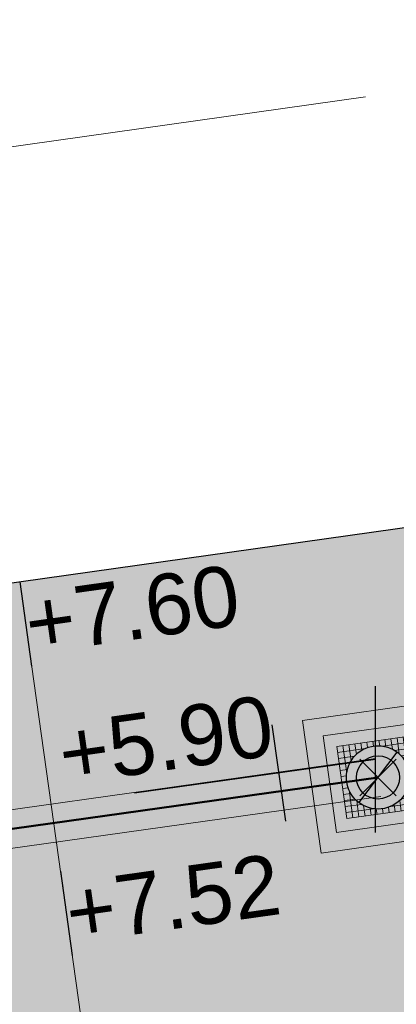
# Model space of a CAD drawing. Extents: x 98477 to 100410, y 398052 to 398969.
# Tile 245 of 256: x 98874.15 to 98877.25, y 398301.1 to 398309.19. Entities that reach past the tile are written whole.
import ezdxf
from ezdxf.enums import TextEntityAlignment as Align

# ---------------------------------------------------------------- set-up
doc = ezdxf.new("R2010")
doc.units = 0
doc.linetypes.add('RI-RWA', pattern=[8.25, 4.5, -0.75, 0.75, -0.75, 0.75, -0.75])
for name, color, linetype, lineweight in [('N-GW-hoogtelijn laagte NAP +7.50', 90, 'AL-HOOGTELIJN +7.50', 18), ('N-KO-kantverharding', 2, 'Continuous', 25), ('N-RI-RWA b.o.b.', 162, 'Continuous', 25), ('N-RI-RWA hoofdriool', 162, 'RI-RWA', 50), ('N-RI-RWA hoofdriool buiswand', 162, 'Continuous', 13), ('N-RI-RWA put', 1, 'Continuous', 25), ('N-RI-RWA putdeksel', 7, 'Continuous', 18), ('N-RI-RWA putnummer', 162, 'Continuous', 18), ('N-RI-RWA putwand', 7, 'Continuous', 18), ("N-VH-arcering 'MAT' grijs 251", 251, 'Continuous', 18), ('X-AL-hoogtelijn - Niv 1', 1, 'AL-HOOGTELIJN', 18), ('X-AL-planthoogte VERWERKT', 180, 'Continuous', 25)]:
    doc.layers.add(name, color=color, linetype=linetype, lineweight=lineweight)
for name, color, linetype, plot in [('X-AL-contourlijnen', 30, 'Continuous', False), ('X-AL-hulplijn', 30, 'Continuous', False), ('X-AL-hulplijn riolering', 30, 'Continuous', False)]:
    doc.layers.add(name, color=color, linetype=linetype, plot=plot)
doc.styles.add('CS Annotative', font='arial.ttf')
doc.styles.get("Standard").update_dxf_attribs({"font": 'txt.shx'})
doc.linetypes.add('AL-HOOGTELIJN', pattern='A,10,-1.5,["H",Standard,S=0.9,R=0,X=-0.3,Y=-0.45],-1.5,30', length=43)
doc.linetypes.add('AL-HOOGTELIJN +7.50', pattern='A,7.5,-1.5,["+7.50",Standard,S=0.9,R=0,X=-0.3,Y=-0.45],-4.5,22.5', length=36)

# ---------------------------------------------------------------- blocks, each defined once
blk = doc.blocks.new('*U43')
h = blk.add_hatch(color=256)
h.dxf.hatch_style = 1
h.paths.add_polyline_path([(-0.1564719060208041, -0.2076452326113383, 0.6188187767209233), (0.2599999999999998, -1.249000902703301e-16, 0.2354687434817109), (0.1564719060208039, 0.2076452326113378)])
at = {"flags": 128}
blk.add_lwpolyline([(-0.1564719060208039, -0.2076452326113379), (0.1564719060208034, 0.2076452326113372)], dxfattribs=at)
blk.add_circle((-2.688911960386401e-16, -1.277783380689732e-16), 0.26)
at = {"layer": 'N-RI-RWA putdeksel', "flags": 128}
blk.add_lwpolyline([(-0.255328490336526, -0.3388323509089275), (0.3388323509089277, -0.2553284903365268), (0.2553284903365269, 0.3388323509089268), (-0.3388323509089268, 0.255328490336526)], close=True, dxfattribs=at)
at = {"layer": 'N-RI-RWA putdeksel', "lineweight": 5, "flags": 128}
for points in [[(0.1563016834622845, 0.3249150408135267), (0.1749324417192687, 0.1923503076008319)], [(0.2058150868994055, 0.3318736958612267), (0.2376280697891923, 0.1055125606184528)], [(-0.2893189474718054, 0.2622871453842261), (-0.257505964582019, 0.03592601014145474)], [(-0.2398055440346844, 0.2692458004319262), (-0.2211747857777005, 0.1366810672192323)], [(-0.1902921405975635, 0.2762044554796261), (-0.1780960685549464, 0.1894248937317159)], [(-0.1407787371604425, 0.2831631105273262), (-0.1324283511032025, 0.2237470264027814)], [(-0.09126533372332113, 0.2901217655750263), (-0.08502300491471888, 0.2457052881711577)], [(-0.04175193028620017, 0.2970804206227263), (-0.03618500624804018, 0.2574696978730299)], [(0.007761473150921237, 0.3040390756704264), (0.01400380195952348, 0.2596225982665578)], [(0.03592601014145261, 0.2575059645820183), (0.262287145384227, 0.2893189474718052)], [(0.05727487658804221, 0.3109977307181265), (0.06562526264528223, 0.2515816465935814)], [(0.1067882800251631, 0.3179563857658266), (0.1189843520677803, 0.2311768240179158)], [(-0.3318736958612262, 0.2058150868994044), (-0.1055125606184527, 0.2376280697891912)], [(-0.3249150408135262, 0.1563016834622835), (-0.1923503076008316, 0.1749324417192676)], [(0.1366810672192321, 0.2211747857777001), (0.2692458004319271, 0.2398055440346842)], [(0.1894248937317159, 0.1780960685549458), (0.2762044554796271, 0.190292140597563)], [(-0.3179563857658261, 0.1067882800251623), (-0.2311768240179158, 0.1189843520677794)], [(0.2237470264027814, 0.1324283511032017), (0.2831631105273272, 0.1407787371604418)], [(0.2457052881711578, 0.08502300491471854), (0.2901217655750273, 0.0912653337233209)], [(-0.310997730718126, 0.05727487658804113), (-0.2515816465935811, 0.06562526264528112)], [(-0.304039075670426, 0.007761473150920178), (-0.2596225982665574, 0.01400380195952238)], [(0.2574696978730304, 0.03618500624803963), (0.2970804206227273, 0.04175193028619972)], [(-0.2970804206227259, -0.04175193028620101), (-0.2574696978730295, -0.03618500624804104)], [(0.2515816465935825, -0.06562526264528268), (0.3109977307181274, -0.05727487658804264)], [(0.2575059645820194, -0.03592601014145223), (0.2893189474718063, -0.2622871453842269)], [(0.2596225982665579, -0.01400380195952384), (0.3040390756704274, -0.007761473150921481)], [(-0.2901217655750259, -0.09126533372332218), (-0.2457052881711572, -0.08502300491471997)], [(-0.2831631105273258, -0.1407787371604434), (-0.2237470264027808, -0.1324283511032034)], [(-0.2376280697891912, -0.1055125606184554), (-0.2058150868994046, -0.3318736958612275)], [(0.1923503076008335, -0.1749324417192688), (0.3249150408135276, -0.1563016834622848)], [(0.2211747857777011, -0.1366810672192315), (0.2398055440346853, -0.269245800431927)], [(0.2311768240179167, -0.118984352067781), (0.3179563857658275, -0.1067882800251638)], [(-0.2762044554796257, -0.1902921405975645), (-0.1894248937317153, -0.1780960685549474)], [(-0.2692458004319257, -0.2398055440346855), (-0.136681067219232, -0.2211747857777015)], [(-0.1749324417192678, -0.1923503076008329), (-0.1563016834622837, -0.3249150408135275)], [(-0.1189843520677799, -0.2311768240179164), (-0.1067882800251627, -0.3179563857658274)], [(0.1055125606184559, -0.2376280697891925), (0.3318736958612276, -0.205815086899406)], [(0.1324283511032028, -0.2237470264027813), (0.140778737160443, -0.2831631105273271)], [(0.1780960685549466, -0.1894248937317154), (0.1902921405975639, -0.2762044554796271)], [(-0.2622871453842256, -0.2893189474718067), (-0.0359260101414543, -0.2575059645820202)], [(-0.06562526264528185, -0.2515816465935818), (-0.05727487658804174, -0.3109977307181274)], [(-0.01400380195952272, -0.2596225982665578), (-0.007761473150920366, -0.3040390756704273)], [(0.03618500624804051, -0.2574696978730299), (0.04175193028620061, -0.2970804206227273)], [(0.08502300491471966, -0.2457052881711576), (0.09126533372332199, -0.2901217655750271)]]:
    blk.add_lwpolyline(points, dxfattribs=at)
at = {"layer": 'N-RI-RWA putwand', "flags": 128}
for points in [[(-0.4681022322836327, -0.6211926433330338), (0.6211926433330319, -0.4681022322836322), (0.4681022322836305, 0.6211926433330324), (-0.6211926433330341, 0.4681022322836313)], [(-0.34043798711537, -0.4517764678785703), (0.451776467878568, -0.3404379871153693), (0.3404379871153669, 0.4517764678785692), (-0.4517764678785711, 0.3404379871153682)]]:
    blk.add_lwpolyline(points, close=True, dxfattribs=at)
blk = doc.blocks.new('*U102')
at = {"layer": 'X-AL-hulplijn', "flags": 128}
blk.add_lwpolyline([(0.346593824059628, 0.04871058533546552), (-0.3465938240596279, -0.0487105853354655)], dxfattribs=at)
at = {"layer": 'X-AL-planthoogte VERWERKT', "linetype": 'Continuous', "style": 'CS Annotative'}
blk.add_attdef('HOOGTE-RECHTS', text='', height=0.5, rotation=262.0000000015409, dxfattribs=at).set_placement((0, 0), align=Align.MIDDLE_LEFT)
blk = doc.blocks.new('*U203')
at = {"layer": 'X-AL-hulplijn riolering', "flags": 128}
for points in [[(2.160922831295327e-18, -3), (2.160922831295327e-18, 3)], [(-3.682726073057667, -2.537228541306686), (-4.239418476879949, 1.423843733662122)], [(0, 0), (-9.90268068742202, -1.391731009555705)]]:
    blk.add_lwpolyline(points, dxfattribs=at)
at = {"layer": 'N-RI-RWA b.o.b.', "linetype": 'Continuous', "style": 'CS Annotative'}
blk.add_attdef('B.o.b.links', text='', height=0.5, rotation=7.999999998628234, dxfattribs=at).set_placement((-0.847883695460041, 0.2847687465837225), align=Align.MIDDLE_RIGHT)
blk = doc.blocks.new('*U600')
at = {"layer": 'X-AL-hulplijn riolering'}
for points in [[(-0.6275572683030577, 0.6275572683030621), (7.682743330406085e-16, 0), (0.6275572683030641, 0.6275572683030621, 0.4142135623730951)], [(3.290701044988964e-15, 0), (-0.6275572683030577, -0.6275572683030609, 0.4142135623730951), (0.6275572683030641, -0.6275572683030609)]]:
    blk.add_hatch(color=256, dxfattribs=at).paths.add_polyline_path(points)
at = {"lineweight": 9}
blk.add_line((3.595128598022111, 0.6216849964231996), (15.4783454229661, 2.291762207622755), dxfattribs=at)
blk.add_lwpolyline([(5.142089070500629, -3.200214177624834), (15.04476975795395, -1.808483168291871, 0.414213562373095), (15.89586472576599, -0.6790419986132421), (15.06082612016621, 5.262566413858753, 0.414213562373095), (13.93138495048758, 6.113661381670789), (4.028704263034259, 4.721930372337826, 0.414213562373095), (3.177609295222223, 3.592489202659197), (4.012647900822, -2.349119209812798, 0.414213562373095)], format="xyb", close=True)
at = {"layer": 'X-AL-hulplijn riolering'}
for points in [[(0.7530687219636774, -0.7530687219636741), (-0.7530687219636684, 0.7530687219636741)], [(0.7530687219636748, 0.7530687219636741), (-0.7530687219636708, -0.7530687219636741)]]:
    blk.add_lwpolyline(points, dxfattribs=at)
blk.add_circle((3.290701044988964e-15, 0), 0.8875, dxfattribs=at)
at = {"style": 'CS Annotative'}
for tag, height, p in [('HOOGTE', 2.5, (9.261752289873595, 3.413341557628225)), ('NR', 1.5, (9.811721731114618, -0.4998943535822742))]:
    blk.add_attdef(tag, text='', height=height, rotation=7.999999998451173, dxfattribs=at).set_placement(p, align=Align.MIDDLE_CENTER)

msp = doc.modelspace()

# ---------------------------------------------------------------- hatches: boundary and pattern name
at = {"layer": "N-VH-arcering 'MAT' grijs 251"}
h = msp.add_hatch(color=256, dxfattribs=at)
h.dxf.hatch_style = 1
edge = h.paths.add_edge_path()
edge.add_line((98801.70985258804, 398275.5025756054), (98759.07881222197, 398269.5111736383))
edge.add_arc((98758.55691309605, 398273.2246788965), 3.749999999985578, 188.0000000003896, 277.9999999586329, ccw=False)
edge.add_line((98754.84340783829, 398272.7027797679), (98754.7320693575, 398273.4949942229))
edge.add_arc((98759.43584268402, 398274.1560664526), 4.75000000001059, 98.00000000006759, 188.0000000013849, ccw=False)
edge.add_line((98758.77477045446, 398278.859839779), (98802.64364589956, 398285.0252081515))
edge.add_arc((98800.79960231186, 398298.1462600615), 13.24999999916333, 278.0000000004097, 315.3695932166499)
edge.add_arc((98814.32101528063, 398284.7981743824), 5.750000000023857, 97.99999999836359, 135.3695932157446, ccw=False)
edge.add_line((98813.52076995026, 398290.4922157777), (98817.94515990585, 398291.114023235))
edge.add_arc((98818.74540523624, 398285.4199818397), 5.750000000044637, 8.00000000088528, 97.99999999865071, ccw=False)
edge.add_line((98824.43944663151, 398286.2202271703), (98832.12180180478, 398231.5574297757))
edge.add_arc((98824.4472242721, 398230.4788382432), 7.74999999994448, -36.90337989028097, 8.000000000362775, ccw=False)
edge.add_line((98830.64450586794, 398225.8252159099), (98822.02531955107, 398214.3469478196))
edge.add_arc((98828.62242576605, 398209.3930917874), 8.249999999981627, 143.0966201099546, 188.000000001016)
edge.add_line((98820.45271419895, 398208.2449137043), (98820.95212056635, 398204.6914527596))
edge.add_line((98820.95212056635, 398204.6914527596), (98824.98814049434, 398175.9736787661))
edge.add_line((98824.98814049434, 398175.9736787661), (98826.34507822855, 398166.3185650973))
edge.add_arc((98829.56344945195, 398166.7708776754), 3.249999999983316, 187.9999999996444, 277.9999999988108)
edge.add_line((98830.01576203, 398163.552506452), (98845.49611657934, 398165.7281284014))
edge.add_line((98845.49611657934, 398165.7281284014), (98850.05134969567, 398166.3683246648))
edge.add_line((98850.05134969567, 398166.3683246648), (98871.26042709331, 398169.349066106))
edge.add_line((98871.26042709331, 398169.349066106), (98879.77673248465, 398170.5459547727))
edge.add_line((98879.77673248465, 398170.5459547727), (98895.91810200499, 398172.8144763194))
edge.add_line((98895.91810200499, 398172.8144763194), (98895.01347684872, 398179.2512187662))
edge.add_line((98895.01347684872, 398179.2512187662), (98835.84495974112, 398170.9356259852))
edge.add_arc((98835.18388751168, 398175.6393993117), 4.749999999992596, 188.0000000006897, 277.9999999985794, ccw=False)
edge.add_line((98830.48011418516, 398174.9783270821), (98825.97718274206, 398207.0183491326))
edge.add_arc((98833.65176027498, 398208.096940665), 7.750000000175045, 143.0966201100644, 188.0000000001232, ccw=False)
edge.add_line((98827.4544786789, 398212.7505629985), (98836.07366499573, 398224.2288310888))
edge.add_arc((98829.47655878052, 398229.1826871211), 8.250000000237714, 323.096620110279, 367.9999999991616)
edge.add_line((98837.64627034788, 398230.3308652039), (98837.34238794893, 398232.4931008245))
edge.add_line((98837.34238794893, 398232.4931008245), (98837.34238780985, 398232.493100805))
edge.add_line((98837.34238780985, 398232.493100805), (98829.68786739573, 398286.9578446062))
edge.add_arc((98835.38190879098, 398287.7580899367), 5.749999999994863, 97.99999999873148, 188.0000000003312, ccw=False)
edge.add_line((98834.58166346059, 398293.452131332), (98882.50500414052, 398300.1873176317))
edge.add_arc((98883.61838894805, 398292.2651730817), 8.000000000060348, 11.632034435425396, 97.9999999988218, ccw=False)
edge.add_line((98891.45409032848, 398293.8781776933), (98890.9995, 398296.0865))
edge.add_line((98890.9995, 398296.0865), (98889.023, 398305.688))
edge.add_line((98889.023, 398305.688), (98888.557, 398307.974))
edge.add_line((98888.557, 398307.974), (98887.38477368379, 398314.7597044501))
edge.add_arc((98879.50153614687, 398313.3978799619), 8.00000000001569, -82.00000000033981, 9.801079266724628, ccw=False)
edge.add_line((98880.6149209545, 398305.475735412), (98872.94460748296, 398304.3977431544))
edge.add_arc((98872.42270835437, 398308.1112484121), 3.749999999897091, 189.4265010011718, 278.00000000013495, ccw=False)
edge.add_arc((92946.7354543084, 397324.3039467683), 6003.049999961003, 9.42650100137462, 10.61166010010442)
edge.add_line((98847.1206531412, 398429.7738954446), (98842.31285519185, 398429.0982035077))
edge.add_arc((92946.7354539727, 397324.3039467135), 5998.200000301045, 9.428546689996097, 10.613773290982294, ccw=False)
edge.add_arc((98860.08948650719, 398306.4687901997), 3.840166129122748, -81.43407539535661, 6.657381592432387, ccw=False)
edge.add_line((98860.66146879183, 398302.6714605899), (98847.18483033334, 398300.7774425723))
edge.add_line((98847.18483033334, 398300.7774425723), (98842.62959721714, 398300.1372463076))
edge.add_line((98842.62959721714, 398300.1372463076), (98820.15051205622, 398296.9780169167))
edge.add_arc((98819.35026672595, 398302.672058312), 5.749999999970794, 187.9999999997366, 277.99999999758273, ccw=False)
edge.add_line((98813.65622533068, 398301.8718129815), (98812.30624625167, 398311.4774132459))
edge.add_line((98812.30624625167, 398311.4774132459), (98811.1093575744, 398319.9937186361))
edge.add_line((98811.1093575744, 398319.9937186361), (98809.24443803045, 398333.2633107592))
edge.add_line((98809.24443803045, 398333.2633107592), (98808.67382831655, 398337.3234098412))
edge.add_line((98808.67382831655, 398337.3234098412), (98807.71353391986, 398344.1562595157))
edge.add_line((98807.71353391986, 398344.1562595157), (98807.70657526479, 398344.2057729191))
edge.add_line((98807.70657526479, 398344.2057729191), (98811.66764753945, 398344.7624653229))
edge.add_line((98811.66764753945, 398344.7624653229), (98829.49247277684, 398347.2675811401))
edge.add_line((98829.49247277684, 398347.2675811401), (98831.96814294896, 398347.6155138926))
edge.add_line((98831.96814294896, 398347.6155138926), (98831.06351779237, 398354.0522563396))
edge.add_line((98831.06351779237, 398354.0522563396), (98828.58784762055, 398353.704323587))
edge.add_line((98828.58784762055, 398353.704323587), (98810.76302238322, 398351.1992077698))
edge.add_line((98810.76302238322, 398351.1992077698), (98806.80195010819, 398350.6425153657))
edge.add_line((98806.80195010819, 398350.6425153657), (98806.79499145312, 398350.6920287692))
edge.add_line((98806.79499145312, 398350.6920287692), (98805.14616655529, 398362.4240275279))
edge.add_line((98805.14616655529, 398362.4240275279), (98805.04836903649, 398363.119893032))
edge.add_line((98805.04836903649, 398363.119893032), (98803.99065346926, 398370.6459303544))
edge.add_line((98803.99065346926, 398370.6459303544), (98802.48758397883, 398381.3408254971))
edge.add_line((98802.48758397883, 398381.3408254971), (98801.4298684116, 398388.8668628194))
edge.add_line((98801.4298684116, 398388.8668628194), (98799.92679892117, 398399.561757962))
edge.add_line((98799.92679892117, 398399.561757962), (98798.86908335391, 398407.0877952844))
edge.add_line((98798.86908335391, 398407.0877952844), (98797.36601386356, 398417.7826904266))
edge.add_line((98797.36601386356, 398417.7826904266), (98796.79540414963, 398421.8427895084))
edge.add_line((98796.79540414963, 398421.8427895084), (98795.88382033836, 398428.3290453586))
edge.add_line((98795.88382033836, 398428.3290453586), (98795.87686168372, 398428.3785587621))
edge.add_line((98795.87686168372, 398428.3785587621), (98799.83793395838, 398428.9352511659))
edge.add_line((98799.83793395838, 398428.9352511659), (98817.66275919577, 398431.4403669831))
edge.add_line((98817.66275919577, 398431.4403669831), (98820.13842936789, 398431.7882997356))
edge.add_line((98820.13842936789, 398431.7882997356), (98819.2338042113, 398438.2250421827))
edge.add_line((98819.2338042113, 398438.2250421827), (98816.75813403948, 398437.87710943))
edge.add_line((98816.75813403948, 398437.87710943), (98798.93330880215, 398435.3719936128))
edge.add_line((98798.93330880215, 398435.3719936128), (98794.9722365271, 398434.8153012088))
edge.add_line((98794.9722365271, 398434.8153012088), (98794.96527787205, 398434.8648146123))
edge.add_line((98794.96527787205, 398434.8648146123), (98793.37870452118, 398446.1538705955))
edge.add_line((98793.37870452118, 398446.1538705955), (98792.73850825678, 398450.7091037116))
edge.add_line((98792.73850825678, 398450.7091037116), (98789.33816684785, 398474.9037900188))
edge.add_line((98789.33816684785, 398474.9037900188), (98783.89169246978, 398474.1383379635))
edge.add_line((98783.89169246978, 398474.1383379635), (98786.76317609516, 398453.7066703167))
edge.add_arc((98782.05940276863, 398453.0455980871), 4.750000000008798, -82.0000000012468, 7.999999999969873, ccw=False)
edge.add_line((98782.72047499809, 398448.3418247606), (98773.11487473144, 398446.9918456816))
edge.add_line((98773.11487473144, 398446.9918456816), (98764.5985693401, 398445.7949570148))
edge.add_line((98764.5985693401, 398445.7949570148), (98743.40683266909, 398442.8166526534))
edge.add_line((98743.40683266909, 398442.8166526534), (98734.89052727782, 398441.6197639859))
edge.add_line((98734.89052727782, 398441.6197639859), (98611.80020633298, 398424.3205475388))
edge.add_line((98611.80020633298, 398424.3205475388), (98607.65702311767, 398453.8008279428))
edge.add_arc((98611.6373665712, 398454.1216500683), 3.993251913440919, 101.39182936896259, 184.6081706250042, ccw=False)
edge.add_line((98610.84862924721, 398458.0362323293), (98611.83889731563, 398458.1754054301))
edge.add_line((98611.83889731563, 398458.1754054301), (98639.5664032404, 398462.0722522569))
edge.add_line((98639.5664032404, 398462.0722522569), (98641.54693937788, 398462.3505984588))
edge.add_line((98641.54693937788, 398462.3505984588), (98659.37176461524, 398464.8557142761))
edge.add_line((98659.37176461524, 398464.8557142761), (98661.84743478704, 398465.2036470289))
edge.add_line((98661.84743478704, 398465.2036470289), (98660.94280963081, 398471.6403894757))
edge.add_line((98660.94280963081, 398471.6403894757), (98649.90132066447, 398470.0886093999))
edge.add_line((98649.90132066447, 398470.0886093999), (98624.64948491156, 398466.5396953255))
edge.add_line((98624.64948491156, 398466.5396953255), (98622.66894877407, 398466.2613491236))
edge.add_line((98622.66894877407, 398466.2613491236), (98604.84412353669, 398463.7562333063))
edge.add_line((98604.84412353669, 398463.7562333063), (98602.86358739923, 398463.4778871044))
edge.add_line((98602.86358739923, 398463.4778871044), (98594.9414428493, 398462.3645022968))
edge.add_line((98594.9414428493, 398462.3645022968), (98576.27488975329, 398459.7410893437))
edge.add_line((98576.27488975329, 398459.7410893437), (98577.17951490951, 398453.3043468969))
edge.add_line((98577.17951490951, 398453.3043468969), (98578.1697829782, 398453.4435199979))
edge.add_line((98578.1697829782, 398453.4435199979), (98598.47059208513, 398456.2943364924))
edge.add_arc((98598.79151287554, 398452.3139562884), 3.993296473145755, 11.424909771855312, 94.60953932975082, ccw=False)
edge.add_line((98602.70568277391, 398453.1049624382), (98606.84886598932, 398423.6246820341))
edge.add_line((98606.84886598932, 398423.6246820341), (98548.81915716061, 398415.4691383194))
edge.add_arc((98548.15808493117, 398420.172911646), 4.750000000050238, 188.0000000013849, 277.99999999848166, ccw=False)
edge.add_line((98543.45431160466, 398419.5118394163), (98539.76818545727, 398445.7399897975))
edge.add_line((98539.76818545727, 398445.7399897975), (98538.97597100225, 398445.6286513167))
edge.add_line((98538.97597100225, 398445.6286513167), (98538.73241807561, 398447.361620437))
edge.add_line((98538.73241807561, 398447.361620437), (98534.77134580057, 398446.8049280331))
edge.add_line((98534.77134580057, 398446.8049280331), (98536.52992450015, 398434.2919904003))
edge.add_line((98536.52992450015, 398434.2919904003), (98537.17012076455, 398429.7367572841))
edge.add_line((98537.17012076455, 398429.7367572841), (98538.39484405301, 398421.0223982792))
edge.add_line((98538.39484405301, 398421.0223982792), (98539.03504031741, 398416.467165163))
edge.add_line((98539.03504031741, 398416.467165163), (98541.02521566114, 398402.30633178))
edge.add_line((98541.02521566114, 398402.30633178), (98541.66541192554, 398397.7510986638))
edge.add_line((98541.66541192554, 398397.7510986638), (98543.65558726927, 398383.5902652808))
edge.add_line((98543.65558726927, 398383.5902652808), (98544.29578353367, 398379.0350321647))
edge.add_line((98544.29578353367, 398379.0350321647), (98545.60401068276, 398369.7265123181))
edge.add_arc((98543.87104156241, 398369.4829593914), 1.750000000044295, -82.00000000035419, 7.99999999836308, ccw=False)
edge.add_line((98544.11459448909, 398367.7499902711), (98522.47723718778, 398364.7090580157))
edge.add_line((98522.47723718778, 398364.7090580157), (98523.21485462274, 398359.4606372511))
edge.add_line((98523.21485462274, 398359.4606372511), (98545.05026553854, 398362.5294041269))
edge.add_line((98545.05026553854, 398362.5294041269), (98549.60549865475, 398363.1696003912))
edge.add_line((98549.60549865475, 398363.1696003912), (98564.16243926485, 398365.2154449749))
edge.add_arc((98564.82351149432, 398360.5116716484), 4.749999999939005, 8.000000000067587, 97.99999999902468, ccw=False)
edge.add_line((98569.5272848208, 398361.172743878), (98576.49985717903, 398311.5603136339))
edge.add_arc((98571.7960838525, 398310.8992414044), 4.749999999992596, -82.0000000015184, 7.999999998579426, ccw=False)
edge.add_line((98572.45715608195, 398306.1954680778), (98563.84182388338, 398304.9846620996))
edge.add_line((98563.84182388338, 398304.9846620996), (98559.28659076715, 398304.3444658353))
edge.add_line((98559.28659076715, 398304.3444658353), (98541.0161448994, 398301.7767221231))
edge.add_line((98541.0161448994, 398301.7767221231), (98541.7537623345, 398296.5283013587))
edge.add_line((98541.7537623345, 398296.5283013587), (98553.88454617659, 398298.2331718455))
edge.add_arc((98554.12809910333, 398296.5002027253), 1.749999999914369, 7.999999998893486, 98.0000000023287, ccw=False)
edge.add_line((98555.86106822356, 398296.7437556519), (98557.35022040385, 398286.1478873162))
edge.add_line((98557.35022040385, 398286.1478873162), (98557.99041666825, 398281.5926542))
edge.add_line((98557.99041666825, 398281.5926542), (98560.13368242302, 398266.3425259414))
edge.add_line((98560.13368242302, 398266.3425259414), (98560.77387868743, 398261.7872928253))
edge.add_line((98560.77387868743, 398261.7872928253), (98562.9171444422, 398246.5371645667))
edge.add_line((98562.9171444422, 398246.5371645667), (98563.5573407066, 398241.9819314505))
edge.add_line((98563.5573407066, 398241.9819314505), (98565.70060646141, 398226.7318031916))
edge.add_line((98565.70060646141, 398226.7318031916), (98566.34080272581, 398222.1765700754))
edge.add_line((98566.34080272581, 398222.1765700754), (98567.56552601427, 398213.4622110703))
edge.add_line((98567.56552601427, 398213.4622110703), (98568.20572227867, 398208.9069779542))
edge.add_line((98568.20572227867, 398208.9069779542), (98576.53105717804, 398149.6691420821))
edge.add_line((98576.53105717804, 398149.6691420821), (98576.55610833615, 398149.4908938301))
edge.add_line((98576.55610833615, 398149.4908938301), (98535.4599834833, 398143.7152101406))
edge.add_line((98535.4599834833, 398143.7152101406), (98536.3465161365, 398137.4072025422))
edge.add_line((98536.3465161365, 398137.4072025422), (98537.33678420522, 398137.5463756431))
edge.add_line((98537.33678420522, 398137.5463756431), (98577.44264098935, 398143.1828862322))
edge.add_line((98577.44264098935, 398143.1828862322), (98578.76478544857, 398133.7753395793))
edge.add_line((98578.76478544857, 398133.7753395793), (98538.65892866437, 398128.1388289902))
edge.add_line((98538.65892866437, 398128.1388289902), (98537.66866059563, 398127.9996558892))
edge.add_line((98537.66866059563, 398127.9996558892), (98538.57328575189, 398121.5629134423))
edge.add_line((98538.57328575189, 398121.5629134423), (98579.66941060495, 398127.3385971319))
edge.add_line((98579.66941060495, 398127.3385971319), (98579.67636925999, 398127.2890837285))
edge.add_line((98579.67636925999, 398127.2890837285), (98580.7660946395, 398119.5352847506))
edge.add_line((98580.7660946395, 398119.5352847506), (98582.57534495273, 398106.6617998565))
edge.add_line((98582.57534495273, 398106.6617998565), (98583.06245080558, 398103.1958616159))
edge.add_line((98583.06245080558, 398103.1958616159), (98584.87170111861, 398090.3223767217))
edge.add_line((98584.87170111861, 398090.3223767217), (98585.35880697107, 398086.8564384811))
edge.add_line((98585.35880697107, 398086.8564384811), (98587.16805728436, 398073.9829535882))
edge.add_line((98587.16805728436, 398073.9829535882), (98588.14928671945, 398067.0011433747))
edge.add_arc((98585.92118356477, 398066.6880038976), 2.249999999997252, -71.05267843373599, 7.999999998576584, ccw=False)
edge.add_line((98586.6517556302, 398064.5599145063), (98587.08769329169, 398064.7095716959))
edge.add_line((98587.08769329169, 398064.7095716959), (98595.76511800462, 398067.6885274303))
edge.add_line((98595.76511800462, 398067.6885274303), (98596.09256923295, 398067.8009412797))
edge.add_arc((98595.36199716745, 398069.9290306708), 2.249999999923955, 187.9999999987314, 288.947321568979, ccw=False)
edge.add_line((98593.13389401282, 398069.6158911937), (98582.46560133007, 398145.5247379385))
edge.add_arc((98587.16937465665, 398146.1858101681), 4.750000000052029, 98.00000000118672, 187.9999999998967, ccw=False)
edge.add_line((98586.50830242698, 398150.8895834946), (98609.06670264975, 398154.0599598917))
edge.add_line((98609.06670264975, 398154.0599598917), (98621.30783352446, 398156.2004915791))
edge.add_line((98621.30783352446, 398156.2004915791), (98618.71337939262, 398174.6609919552))
edge.add_line((98618.71337939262, 398174.6609919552), (98600.88855415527, 398172.155876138))
edge.add_line((98600.88855415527, 398172.155876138), (98602.70587460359, 398159.2249692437))
edge.add_line((98602.70587460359, 398159.2249692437), (98585.67326382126, 398156.8311919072))
edge.add_arc((98585.08617653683, 398161.633146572), 4.837710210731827, 189.0296070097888, 276.97039299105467, ccw=False)
edge.add_line((98580.30841826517, 398160.8738930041), (98573.6350680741, 398208.3572469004))
edge.add_line((98573.6350680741, 398208.3572469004), (98572.71652560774, 398214.8930161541))
edge.add_line((98572.71652560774, 398214.8930161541), (98570.01656744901, 398234.1042166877))
edge.add_line((98570.01656744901, 398234.1042166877), (98569.09802498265, 398240.6399859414))
edge.add_line((98569.09802498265, 398240.6399859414), (98568.63179509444, 398243.9573839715))
edge.add_line((98568.63179509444, 398243.9573839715), (98568.16556520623, 398247.2747820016))
edge.add_arc((98572.86933853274, 398247.9358542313), 4.74999999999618, 98.00000000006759, 188.0000000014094, ccw=False)
edge.add_line((98572.20826630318, 398252.6396275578), (98597.85620928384, 398256.2442108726))
edge.add_line((98597.85620928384, 398256.2442108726), (98604.39197853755, 398257.1627533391))
edge.add_line((98604.39197853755, 398257.1627533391), (98619.64210679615, 398259.3060190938))
edge.add_line((98619.64210679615, 398259.3060190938), (98626.17787604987, 398260.2245615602))
edge.add_line((98626.17787604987, 398260.2245615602), (98639.44746817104, 398262.089481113))
edge.add_line((98639.44746817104, 398262.089481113), (98639.4969815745, 398262.096439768))
edge.add_line((98639.4969815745, 398262.096439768), (98640.05367397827, 398258.1353674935))
edge.add_line((98640.05367397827, 398258.1353674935), (98641.8629242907, 398245.2618825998))
edge.add_line((98641.8629242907, 398245.2618825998), (98642.14127049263, 398243.2813464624))
edge.add_line((98642.14127049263, 398243.2813464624), (98643.25465530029, 398235.3592019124))
edge.add_line((98643.25465530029, 398235.3592019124), (98644.5767997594, 398225.9516552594))
edge.add_line((98644.5767997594, 398225.9516552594), (98646.03811731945, 398215.5538405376))
edge.add_line((98646.03811731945, 398215.5538405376), (98646.38605007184, 398213.0781703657))
edge.add_line((98646.38605007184, 398213.0781703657), (98652.82279251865, 398213.9827955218))
edge.add_line((98652.82279251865, 398213.9827955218), (98652.47485976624, 398216.4584656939))
edge.add_line((98652.47485976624, 398216.4584656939), (98651.70940771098, 398221.904940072))
edge.add_line((98651.70940771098, 398221.904940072), (98651.43106150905, 398223.8854762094))
edge.add_line((98651.43106150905, 398223.8854762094), (98649.62181119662, 398236.758961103))
edge.add_line((98649.62181119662, 398236.758961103), (98649.34346499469, 398238.7394972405))
edge.add_line((98649.34346499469, 398238.7394972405), (98646.49041642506, 398259.0399926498))
edge.add_line((98646.49041642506, 398259.0399926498), (98645.93372402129, 398263.0010649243))
edge.add_line((98645.93372402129, 398263.0010649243), (98645.98323742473, 398263.0080235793))
edge.add_line((98645.98323742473, 398263.0080235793), (98654.39783815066, 398264.1906185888))
edge.add_line((98654.39783815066, 398264.1906185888), (98722.62535253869, 398273.7793704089))
edge.add_line((98722.62535253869, 398273.7793704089), (98731.14165792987, 398274.9762590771))
edge.add_line((98731.14165792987, 398274.9762590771), (98743.97026282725, 398276.7792019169))
edge.add_arc((98744.55735011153, 398271.9772472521), 4.837710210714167, 9.02960700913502, 96.9703929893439, ccw=False)
edge.add_line((98749.33510838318, 398272.73650082), (98750.7268393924, 398262.8338201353))
edge.add_line((98750.7268393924, 398262.8338201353), (98752.41029510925, 398263.0704144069))
edge.add_line((98752.41029510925, 398263.0704144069), (98756.96552822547, 398263.7106106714))
edge.add_line((98756.96552822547, 398263.7106106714), (98772.21565648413, 398265.8538764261))
edge.add_line((98772.21565648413, 398265.8538764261), (98776.77088960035, 398266.4940726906))
edge.add_line((98776.77088960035, 398266.4940726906), (98795.98209013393, 398269.1940308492))
edge.add_line((98795.98209013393, 398269.1940308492), (98800.53732325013, 398269.8342271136))
edge.add_line((98800.53732325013, 398269.8342271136), (98802.46834598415, 398270.1056146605))
edge.add_line((98802.46834598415, 398270.1056146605), (98801.70985258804, 398275.5025756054))
edge = h.paths.add_edge_path(flags=16)
edge.add_line((98744.0622075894, 398333.4636472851), (98751.98435213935, 398334.5770320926))
edge.add_line((98751.98435213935, 398334.5770320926), (98753.96600319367, 398334.8555349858))
edge.add_line((98753.96600319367, 398334.8555349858), (98764.36270300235, 398336.316695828))
edge.add_line((98764.36270300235, 398336.316695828), (98764.36270299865, 398336.3166958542))
edge.add_line((98764.36270299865, 398336.3166958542), (98766.34323913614, 398336.5950420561))
edge.add_line((98766.34323913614, 398336.5950420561), (98774.26538368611, 398337.7084268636))
edge.add_line((98774.26538368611, 398337.7084268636), (98774.24729118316, 398337.8371617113))
edge.add_line((98774.24729118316, 398337.8371617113), (98802.48973650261, 398341.8063785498))
edge.add_line((98802.48973650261, 398341.8063785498), (98803.0185942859, 398338.0433598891))
edge.add_line((98803.0185942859, 398338.0433598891), (98808.47417984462, 398299.2248515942))
edge.add_arc((98800.79960231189, 398298.1462600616), 7.750000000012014, -82.00000000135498, 8.000000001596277, ccw=False)
edge.add_line((98801.87819384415, 398290.4716825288), (98771.96746476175, 398286.2680036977))
edge.add_line((98771.96746476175, 398286.2680036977), (98767.41223164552, 398285.6278074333))
edge.add_line((98767.41223164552, 398285.6278074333), (98755.13290759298, 398283.9020609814))
edge.add_line((98755.13290759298, 398283.9020609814), (98746.61660220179, 398282.7051723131))
edge.add_line((98746.61660220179, 398282.7051723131), (98730.37620587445, 398280.4227334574))
edge.add_line((98730.37620587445, 398280.4227334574), (98721.85990048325, 398279.2258447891))
edge.add_line((98721.85990048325, 398279.2258447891), (98654.3282516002, 398269.7348904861))
edge.add_arc((98653.66717937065, 398274.4386638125), 4.749999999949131, 187.9999999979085, 277.9999999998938, ccw=False)
edge.add_line((98648.96340604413, 398273.7775915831), (98644.1340994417, 398308.1398935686))
edge.add_line((98644.1340994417, 398308.1398935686), (98642.93721077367, 398316.6561989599))
edge.add_line((98642.93721077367, 398316.6561989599), (98640.29988051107, 398335.4217788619))
edge.add_line((98640.29988051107, 398335.4217788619), (98638.12129075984, 398335.1155980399))
edge.add_line((98638.12129075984, 398335.1155980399), (98637.23004949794, 398334.990342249))
edge.add_line((98637.23004949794, 398334.990342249), (98635.05145974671, 398334.6841614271))
edge.add_line((98635.05145974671, 398334.6841614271), (98635.74036659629, 398329.7823344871))
edge.add_line((98635.74036659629, 398329.7823344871), (98636.93725526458, 398321.266029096))
edge.add_line((98636.93725526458, 398321.266029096), (98638.384655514, 398310.967241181))
edge.add_line((98638.384655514, 398310.967241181), (98639.02485177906, 398306.4120080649))
edge.add_line((98639.02485177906, 398306.4120080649), (98641.16811753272, 398291.1618798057))
edge.add_line((98641.16811753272, 398291.1618798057), (98642.36500620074, 398282.6455744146))
edge.add_line((98642.36500620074, 398282.6455744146), (98643.71498527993, 398273.0399741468))
edge.add_arc((98639.01121195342, 398272.3789019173), 4.749999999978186, -82.00000000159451, 7.999999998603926, ccw=False)
edge.add_line((98639.67228418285, 398267.6751285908), (98619.32227537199, 398264.8151213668))
edge.add_line((98619.32227537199, 398264.8151213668), (98614.27190822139, 398264.1053385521))
edge.add_line((98614.27190822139, 398264.1053385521), (98593.92189940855, 398261.2453313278))
edge.add_arc((98593.26082717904, 398265.9491046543), 4.750000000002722, 188.0000000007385, 277.9999999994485, ccw=False)
edge.add_line((98588.55705385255, 398265.2880324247), (98581.77932383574, 398313.5140873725))
edge.add_line((98581.77932383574, 398313.5140873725), (98580.58243516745, 398322.0303927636))
edge.add_line((98580.58243516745, 398322.0303927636), (98575.23122943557, 398360.1062000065))
edge.add_line((98575.23122943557, 398360.1062000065), (98574.59103317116, 398364.6614331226))
edge.add_line((98574.59103317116, 398364.6614331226), (98572.66348572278, 398378.3766458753))
edge.add_line((98572.66348572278, 398378.3766458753), (98571.18825085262, 398388.8734874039))
edge.add_line((98571.18825085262, 398388.8734874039), (98568.51612731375, 398407.8866343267))
edge.add_arc((98573.21990064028, 398408.5477065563), 4.750000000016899, 97.9999999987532, 188.0000000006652, ccw=False)
edge.add_line((98572.55882841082, 398413.2514798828), (98607.11918401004, 398418.1086211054))
edge.add_line((98607.11918401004, 398418.1086211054), (98607.61431804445, 398418.1782076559))
edge.add_line((98607.61431804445, 398418.1782076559), (98611.58353488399, 398389.9357623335))
edge.add_line((98611.58353488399, 398389.9357623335), (98611.454800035, 398389.9176698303))
edge.add_line((98611.454800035, 398389.9176698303), (98613.2640503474, 398377.0441849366))
edge.add_line((98613.2640503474, 398377.0441849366), (98613.33363689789, 398376.5490509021))
edge.add_line((98613.33363689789, 398376.5490509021), (98626.20712179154, 398378.3583012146))
edge.add_line((98626.20712179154, 398378.3583012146), (98628.18765792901, 398378.6366474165))
edge.add_line((98628.18765792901, 398378.6366474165), (98636.10980247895, 398379.7500322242))
edge.add_line((98636.10980247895, 398379.7500322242), (98648.36932117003, 398381.4729952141))
edge.add_line((98648.36932117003, 398381.4729952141), (98647.4646960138, 398387.9097376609))
edge.add_line((98647.4646960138, 398387.9097376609), (98634.59121112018, 398386.1004873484))
edge.add_line((98634.59121112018, 398386.1004873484), (98632.49184281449, 398385.8054403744))
edge.add_line((98632.49184281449, 398385.8054403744), (98619.73719008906, 398384.0128908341))
edge.add_line((98619.73719008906, 398384.0128908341), (98617.50908693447, 398383.6997513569))
edge.add_line((98617.50908693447, 398383.6997513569), (98612.56565838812, 398418.8740731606))
edge.add_line((98612.56565838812, 398418.8740731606), (98613.06079242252, 398418.943659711))
edge.add_line((98613.06079242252, 398418.943659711), (98667.57504960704, 398426.6051389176))
edge.add_line((98667.57504960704, 398426.6051389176), (98722.08930679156, 398434.2666181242))
edge.add_line((98722.08930679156, 398434.2666181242), (98726.14940587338, 398434.8372278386))
edge.add_line((98726.14940587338, 398434.8372278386), (98759.42241298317, 398439.51344403))
edge.add_line((98759.42241298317, 398439.51344403), (98763.48251206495, 398440.084053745))
edge.add_line((98763.48251206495, 398440.084053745), (98783.48592705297, 398442.8953503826))
edge.add_arc((98784.14699928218, 398438.191577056), 4.750000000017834, 8.000000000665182, 97.99999999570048, ccw=False)
edge.add_line((98788.85077260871, 398438.8526492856), (98795.6145853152, 398390.7256211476))
edge.add_arc((98790.91081198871, 398390.064548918), 4.749999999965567, -82.00000000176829, 8.000000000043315, ccw=False)
edge.add_line((98791.57188421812, 398385.3607755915), (98787.36324492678, 398384.7692899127))
edge.add_line((98787.36324492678, 398384.7692899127), (98774.48976003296, 398382.9600396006))
edge.add_line((98774.48976003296, 398382.9600396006), (98766.12199485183, 398381.7840268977))
edge.add_line((98766.12199485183, 398381.7840268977), (98766.07248144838, 398381.7770682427))
edge.add_line((98766.07248144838, 398381.7770682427), (98764.94517930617, 398389.7982395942))
edge.add_line((98764.94517930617, 398389.7982395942), (98762.09213076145, 398410.0987350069))
edge.add_line((98762.09213076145, 398410.0987350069), (98761.95295766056, 398411.0890030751))
edge.add_line((98761.95295766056, 398411.0890030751), (98755.5162152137, 398410.1843779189))
edge.add_line((98755.5162152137, 398410.1843779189), (98755.65538831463, 398409.1941098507))
edge.add_line((98755.65538831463, 398409.1941098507), (98758.50843688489, 398388.893614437))
edge.add_line((98758.50843688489, 398388.893614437), (98759.63573900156, 398380.8724430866))
edge.add_line((98759.63573900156, 398380.8724430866), (98759.5862255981, 398380.8654844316))
edge.add_line((98759.5862255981, 398380.8654844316), (98748.79230364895, 398379.3484976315))
edge.add_line((98748.79230364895, 398379.3484976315), (98744.23707053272, 398378.7083013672))
edge.add_line((98744.23707053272, 398378.7083013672), (98741.31577972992, 398378.2977407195))
edge.add_line((98741.31577972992, 398378.2977407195), (98735.86930535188, 398377.532288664))
edge.add_line((98735.86930535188, 398377.532288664), (98732.94801454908, 398377.1217280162))
edge.add_line((98732.94801454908, 398377.1217280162), (98728.39278143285, 398376.4815317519))
edge.add_line((98728.39278143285, 398376.4815317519), (98718.31915239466, 398375.0657755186))
edge.add_arc((98720.44154218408, 398359.9641874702), 15.25000000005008, 97.9999999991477, 128.0000000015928)
edge.add_line((98711.052704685, 398371.9813514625), (98707.24934533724, 398369.0098414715))
edge.add_line((98707.24934533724, 398369.0098414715), (98710.51235115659, 398364.8333844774))
edge.add_line((98710.51235115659, 398364.8333844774), (98713.62044188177, 398367.261691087))
edge.add_arc((98721.25410813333, 398357.3241039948), 12.53110121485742, 99.37790491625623, 127.53006232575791, ccw=False)
edge.add_line((98719.21222162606, 398369.6877279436), (98728.55711414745, 398371.001066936))
edge.add_line((98728.55711414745, 398371.001066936), (98733.11234726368, 398371.6412632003))
edge.add_line((98733.11234726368, 398371.6412632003), (98743.90626921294, 398373.1582500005))
edge.add_line((98743.90626921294, 398373.1582500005), (98752.42257460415, 398374.3551386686))
edge.add_line((98752.42257460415, 398374.3551386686), (98763.21649655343, 398375.8721254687))
edge.add_line((98763.21649655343, 398375.8721254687), (98767.77172966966, 398376.512321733))
edge.add_line((98767.77172966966, 398376.512321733), (98793.32064568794, 398380.102987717))
edge.add_arc((98793.7681908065, 398376.2908113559), 3.838357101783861, 9.304190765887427, 96.69580920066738, ccw=False)
edge.add_line((98797.55605007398, 398376.9113815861), (98799.60189465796, 398362.3544409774))
edge.add_line((98799.60189465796, 398362.3544409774), (98801.64078058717, 398347.8470137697))
edge.add_line((98801.64078058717, 398347.8470137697), (98801.71036713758, 398347.3518797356))
edge.add_line((98801.71036713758, 398347.3518797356), (98773.46792181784, 398343.3826628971))
edge.add_line((98773.46792181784, 398343.3826628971), (98773.36075853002, 398344.1451693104))
edge.add_line((98773.36075853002, 398344.1451693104), (98770.8850883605, 398343.7972365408))
edge.add_line((98770.8850883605, 398343.7972365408), (98758.01160346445, 398341.9879862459))
edge.add_line((98758.01160346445, 398341.9879862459), (98756.03106732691, 398341.7096400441))
edge.add_line((98756.03106732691, 398341.7096400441), (98743.15758242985, 398339.900389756))
edge.add_line((98743.15758242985, 398339.900389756), (98743.15758243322, 398339.9003897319))
edge.add_line((98743.15758243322, 398339.9003897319), (98742.16731436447, 398339.761216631))
edge.add_line((98742.16731436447, 398339.761216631), (98743.07193952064, 398333.3244741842))
edge.add_line((98743.07193952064, 398333.3244741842), (98744.0622075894, 398333.4636472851))
edge = h.paths.add_edge_path(flags=16)
edge.add_line((98545.99047331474, 398402.9031704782), (98545.73996173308, 398404.6856530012))
edge.add_arc((98550.44373505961, 398405.3467252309), 4.750000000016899, 98.00000000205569, 188.0000000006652, ccw=False)
edge.add_line((98549.78266282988, 398410.0504985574), (98557.70480737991, 398411.1638833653))
edge.add_arc((98558.36587960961, 398406.4601100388), 4.750000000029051, 8.000000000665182, 98.00000000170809, ccw=False)
edge.add_line((98563.06965293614, 398407.1211822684), (98563.35495779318, 398405.0911327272))
edge.add_line((98563.35495779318, 398405.0911327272), (98565.09462155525, 398392.7127818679))
edge.add_line((98565.09462155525, 398392.7127818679), (98565.44255430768, 398390.237111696))
edge.add_line((98565.44255430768, 398390.237111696), (98567.18221806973, 398377.8587608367))
edge.add_line((98567.18221806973, 398377.8587608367), (98567.46752292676, 398375.8287112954))
edge.add_arc((98562.76374960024, 398375.1676390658), 4.749999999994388, -82.00000000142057, 7.9999999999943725, ccw=False)
edge.add_line((98563.42482182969, 398370.4638657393), (98555.50267727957, 398369.3504809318))
edge.add_arc((98554.84160505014, 398374.0542542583), 4.749999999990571, 187.9999999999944, 277.99999999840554, ccw=False)
edge.add_line((98550.13783172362, 398373.3931820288), (98549.88732014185, 398375.1756645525))
edge.add_line((98549.88732014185, 398375.1756645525), (98548.07806982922, 398388.0491494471))
edge.add_line((98548.07806982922, 398388.0491494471), (98547.79972362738, 398390.0296855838))
edge.add_line((98547.79972362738, 398390.0296855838), (98545.99047331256, 398402.9031704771))
edge = h.paths.add_edge_path(flags=16)
edge.add_line((98580.97427237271, 398279.7231952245), (98580.69592617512, 398281.7037313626))
edge.add_line((98580.69592617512, 398281.7037313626), (98579.23460861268, 398292.1015460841))
edge.add_line((98579.23460861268, 398292.1015460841), (98578.55961907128, 398296.9043462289))
edge.add_arc((98573.85584574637, 398296.2432739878), 4.750000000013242, 8.000000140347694, 98.00000000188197)
edge.add_line((98573.19477351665, 398300.9470473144), (98565.5697093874, 398299.8754144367))
edge.add_arc((98566.23078161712, 398295.1716411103), 4.749999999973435, 98.00000000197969, 186.1903587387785)
edge.add_line((98561.5084782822, 398294.6594387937), (98561.50613232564, 398294.659109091))
edge.add_line((98561.50613232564, 398294.659109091), (98563.66331539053, 398279.3099540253))
edge.add_line((98563.66331539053, 398279.3099540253), (98563.94166159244, 398277.329417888))
edge.add_line((98563.94166159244, 398277.329417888), (98566.09884465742, 398261.9802628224))
edge.add_line((98566.09884465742, 398261.9802628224), (98566.10119061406, 398261.980592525))
edge.add_arc((98570.78174201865, 398262.7898752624), 4.749999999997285, 189.8096412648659, 277.9999999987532)
edge.add_line((98571.4428142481, 398258.0861019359), (98579.06787837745, 398259.1577348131))
edge.add_arc((98578.406806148, 398263.8615081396), 4.749999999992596, 277.9999999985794, 367.9999999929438)
edge.add_line((98583.11057947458, 398264.5225803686), (98582.43558993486, 398269.325380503))
edge.add_line((98582.43558993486, 398269.325380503), (98580.97427237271, 398279.7231952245))
edge = h.paths.add_edge_path(flags=16)
edge.add_line((98615.08128089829, 398162.7819088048), (98614.48868373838, 398166.998456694))
edge.add_arc((98612.75571461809, 398166.7549037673), 1.749999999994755, 8.000000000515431, 98.00000000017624)
edge.add_line((98612.51216169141, 398168.4878728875), (98608.55108941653, 398167.9311804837))
edge.add_arc((98608.79464234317, 398166.1982113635), 1.749999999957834, 97.99999999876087, 188.000000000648)
edge.add_line((98607.06167322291, 398165.9546584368), (98607.65427038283, 398161.7381105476))
edge.add_arc((98609.38723950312, 398161.9816634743), 1.749999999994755, 188.0000000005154, 277.999999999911)
edge.add_line((98609.6307924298, 398160.248694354), (98613.59186470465, 398160.8053867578))
edge.add_arc((98613.348311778, 398162.5383558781), 1.749999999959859, 277.9999999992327, 368.0000000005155)

# ---------------------------------------------------------------- linework, layer by layer
at = {"layer": 'N-GW-hoogtelijn laagte NAP +7.50', "flags": 128}
msp.add_lwpolyline([(98876.99456276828, 398308.5518151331), (98873.98160019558, 398308.1283708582, -0.4060056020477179), (98871.731321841, 398309.7750154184, -0.0643362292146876), (98871.68105717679, 398311.0554497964), (98871.84994335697, 398312.9425015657, 0.06405136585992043), (98871.55401971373, 398320.5915390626, 0.002830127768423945), (98859.89616756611, 398387.5980635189, 0.008207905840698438), (98858.94520722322, 398392.4297822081), (98846.74918294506, 398449.4407177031, 0.1308955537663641), (98842.07688882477, 398458.6146929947, 0.1302823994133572), (98828.5778801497, 398467.4650096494, 0.02919274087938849), (98789.65234213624, 398477.9387771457, 0.06518220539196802), (98739.29444568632, 398481.6871382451, 0.2753808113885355), (98723.5900915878, 398471.0964437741, 0.1062632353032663), (98717.12159315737, 398443.2571807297, -0.3691707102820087), (98716.26090351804, 398442.2834807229), (98701.55111255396, 398440.2161544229, -0.2914088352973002), (98700.57339859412, 398440.6615837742, 0.07405255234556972), (98697.06083061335, 398444.6340572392, -0.044002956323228), (98684.65736553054, 398457.0742920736, 0.3231011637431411), (98607.5510594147, 398476.7463685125, 0.01656986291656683), (98567.84034881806, 398459.5640697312, -0.05399417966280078), (98540.93147037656, 398450.2382428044, 0.3892126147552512), (98539.39857557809, 398448.010635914), (98539.72563070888, 398445.6835177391)], format="xyb", dxfattribs=at)
at = {"layer": 'N-KO-kantverharding', "flags": 128}
msp.add_lwpolyline([(98887.38477368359, 398314.7597044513, -0.4234508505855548), (98880.6149209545, 398305.475735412), (98872.94460748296, 398304.3977431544, -0.406940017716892), (98868.72334643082, 398307.4970649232, 0.00517127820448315), (98847.1206531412, 398429.7738954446)], format="xyb", dxfattribs=at)
at = {"layer": 'N-RI-RWA hoofdriool'}
msp.add_lwpolyline([(98877.09606064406, 398302.9615367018), (98867.20231599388, 398301.5710615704)], dxfattribs=at)
at = {"layer": 'N-RI-RWA hoofdriool buiswand', "flags": 128}
for points in [[(98877.07414088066, 398303.1175039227), (98867.18039623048, 398301.7270287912)], [(98877.11798040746, 398302.805569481), (98867.22423575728, 398301.4150943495)]]:
    msp.add_lwpolyline(points, dxfattribs=at)
at = {"layer": 'X-AL-contourlijnen', "flags": 128}
msp.add_lwpolyline([(98827.4544786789, 398212.7505629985), (98836.07366499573, 398224.2288310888, 0.1984741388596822), (98837.64627034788, 398230.3308652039), (98837.34238794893, 398232.4931008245), (98837.34238780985, 398232.493100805), (98829.68786739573, 398286.9578446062, -0.4142135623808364), (98834.58166346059, 398293.452131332), (98882.50500414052, 398300.1873176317, -0.3957663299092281), (98891.45409032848, 398293.8781776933), (98890.9995, 398296.0865), (98889.023, 398305.688), (98888.557, 398307.974), (98887.38477368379, 398314.7597044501, -0.4234508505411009), (98880.6149209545, 398305.475735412), (98872.94460748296, 398304.3977431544, -0.406940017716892), (98868.72334643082, 398307.4970649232, 0.005171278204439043), (98847.1206531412, 398429.7738954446)], format="xyb", dxfattribs=at)
at = {"layer": 'X-AL-hoogtelijn - Niv 1', "ltscale": 0.25, "flags": 128}
msp.add_lwpolyline([(98874.91691167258, 398299.1208807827), (98874.1862528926, 398304.3197881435)], dxfattribs=at)

# ---------------------------------------------------------------- block references
at = {"layer": 'N-RI-RWA b.o.b.'}
ref = msp.add_blockref('*U203', (98877.07518467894, 398303.1100769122), dxfattribs=dict(at, xscale=0.2, yscale=0.2, zscale=0.2))
ref.add_attrib('B.o.b.links', '+5.90', dxfattribs={"linetype": 'Continuous', "height": 0.5, "rotation": 7.999999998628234, "style": 'CS Annotative'}).set_placement((98876.22730098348, 398303.3948456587), align=Align.MIDDLE_RIGHT)
at = {"layer": 'N-RI-RWA put'}
msp.add_blockref('*U43', (98877.09606064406, 398302.9615367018), dxfattribs=at)
at = {"layer": 'N-RI-RWA putnummer'}
ref = msp.add_blockref('*U600', (98877.09606064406, 398302.9615367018), dxfattribs=dict(at, xscale=0.2, yscale=0.2, zscale=0.2))
ref.add_attrib('HOOGTE', '+7.56', dxfattribs={"linetype": 'Continuous', "height": 0.5, "rotation": 7.999999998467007, "style": 'CS Annotative'}).set_placement((98878.94841110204, 398303.6442050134), align=Align.MIDDLE_CENTER)
ref.add_attrib('NR', 'HW-BH092', dxfattribs={"linetype": 'Continuous', "height": 0.3, "rotation": 7.999999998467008, "style": 'CS Annotative'}).set_placement((98879.05840499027, 398302.8615578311), align=Align.MIDDLE_CENTER)
at = {"layer": 'X-AL-planthoogte VERWERKT'}
ref = msp.add_blockref('*U102', (98874.20017020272, 398304.2207613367), dxfattribs=dict(at, rotation=90.00000000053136))
ref.add_attrib('HOOGTE-RECHTS', '+7.60', dxfattribs={"linetype": 'Continuous', "height": 0.4999999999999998, "rotation": 8.000000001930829, "style": 'CS Annotative'}).set_placement((98874.20017020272, 398304.2207613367), align=Align.MIDDLE_LEFT)
ref = msp.add_blockref('*U102', (98874.53418564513, 398301.8441179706), dxfattribs=dict(at, rotation=90.00000000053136))
ref.add_attrib('HOOGTE-RECHTS', '+7.52', dxfattribs={"linetype": 'Continuous', "height": 0.4999999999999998, "rotation": 8.000000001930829, "style": 'CS Annotative'}).set_placement((98874.53418564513, 398301.8441179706), align=Align.MIDDLE_LEFT)

doc.saveas('drawing.dxf')
